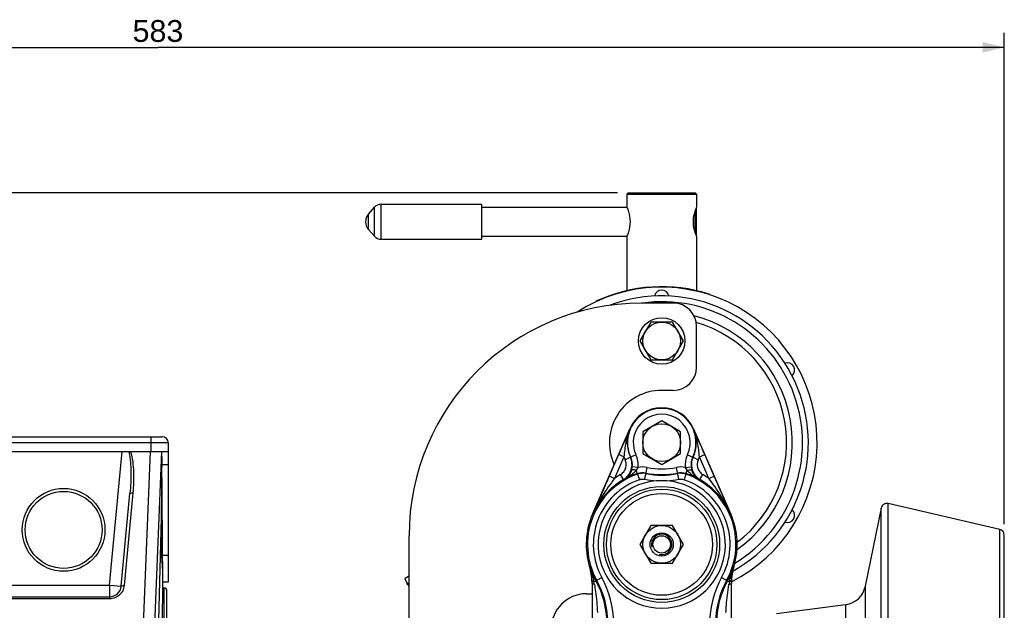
# Model space of a CAD drawing. Header units: millimetres. Extents: x 0 to 1189, y 0 to 841.
# Tile 47 of 68: x 622 to 758, y 512 to 593. Entities that reach past the tile are written whole.
import ezdxf

# ---------------------------------------------------------------- set-up
doc = ezdxf.new("R2010")
doc.units = ezdxf.units.MM
doc.header["$LTSCALE"] = 65.395
doc.layers.get('0').update_dxf_attribs({"linetype": 'CONTINUOUS'})
doc.layers.add('3_ALL_AXES', color=7, linetype='CONTINUOUS')
doc.layers.add('6_ALL_SURFACES', color=7, linetype='CONTINUOUS')
doc.styles.get("Standard").update_dxf_attribs({"font": 'arial.ttf'})
doc.dimstyles.new('DIMSTYLE_4', dxfattribs={"dimtxt": 3, "dimasz": 3, "dimexe": 2, "dimexo": 1.5, "dimgap": 0.75, "dimtad": 1, "dimdec": 1, "dimlfac": 2.5, "dimdsep": 46, "dimtxsty": 'Standard', "dimblk": '_FILLED', "dimblk1": '_FILLED', "dimblk2": '_FILLED', "dimcen": 0.09, "dimadec": 1, "dimazin": 2, "dimtp": 0.8, "dimtm": 0.8, "dimtfac": 1, "dimtdec": 1, "dimtofl": 0, "dimtmove": 0, "dimatfit": 3, "dimldrblk": '_FILLED', "dimfxl": 0, "dimtolj": 1, "dimarcsym": 0})

# ---------------------------------------------------------------- blocks, each defined once
blk = doc.blocks.new('_FILLED')
at = {"color": 0, "linetype": 'ByBlock'}
blk.add_solid([(0, 0), (-1, 0.25), (-1, -0.25)], dxfattribs=at)
blk = doc.blocks.new('*D10')
at = {"color": 2, "linetype": 'Continuous'}
for p, q in [((704.57, 569.68), (376.74, 569.68)), ((378.74, 569.68), (378.74, 483.68)), ((378.74, 397.68), (378.74, 483.68)), ((501.79, 397.68), (376.74, 397.68))]:
    blk.add_line(p, q, dxfattribs=at)
at = {"color": 2, "linetype": 'Continuous', "xscale": 3, "yscale": 3, "zscale": 3}
for p, rotation in [((378.74, 569.68), 90), ((378.74, 397.68), 270)]:
    blk.add_blockref('_FILLED', p, dxfattribs=dict(at, rotation=rotation))
at = {"color": 2, "linetype": 'Continuous', "insert": (374.99, 483.68), "char_height": 3, "width": 6.9926, "attachment_point": 2, "rotation": 90, "line_spacing_factor": 0.9}
blk.add_mtext('430', dxfattribs=at)
blk = doc.blocks.new('*D11')
at = {"color": 2, "linetype": 'Continuous'}
for p, q in [((704.57, 569.68), (365.42, 569.68)), ((367.42, 569.68), (367.42, 450.48)), ((367.42, 331.28), (367.42, 450.48)), ((474.87, 331.28), (365.42, 331.28))]:
    blk.add_line(p, q, dxfattribs=at)
at = {"color": 2, "linetype": 'Continuous', "xscale": 3, "yscale": 3, "zscale": 3}
for p, rotation in [((367.42, 569.68), 90), ((367.42, 331.28), 270)]:
    blk.add_blockref('_FILLED', p, dxfattribs=dict(at, rotation=rotation))
at = {"color": 2, "linetype": 'Continuous', "insert": (363.67, 450.48), "char_height": 3, "width": 6.9926, "attachment_point": 2, "rotation": 90, "line_spacing_factor": 0.9}
blk.add_mtext('596', dxfattribs=at)
blk = doc.blocks.new('*D13')
at = {"color": 2, "linetype": 'Continuous'}
for p, q in [((524.67, 420.56), (524.67, 591.68)), ((757.87, 524.06), (757.87, 591.68)), ((524.67, 589.68), (641.27, 589.68)), ((757.87, 589.68), (641.27, 589.68))]:
    blk.add_line(p, q, dxfattribs=at)
at = {"color": 2, "linetype": 'Continuous', "xscale": 3, "yscale": 3, "zscale": 3, "rotation": 180}
blk.add_blockref('_FILLED', (524.67, 589.68), dxfattribs=at)
at = {"color": 2, "linetype": 'Continuous', "xscale": 3, "yscale": 3, "zscale": 3}
blk.add_blockref('_FILLED', (757.87, 589.68), dxfattribs=at)
at = {"color": 2, "linetype": 'Continuous', "insert": (641.27, 593.43), "char_height": 3, "width": 6.9926, "attachment_point": 2, "line_spacing_factor": 0.9}
blk.add_mtext('583', dxfattribs=at)

msp = doc.modelspace()

# ---------------------------------------------------------------- linework, layer by layer
at = {"color": 7, "linetype": 'Continuous'}
for p, q in [((706.074, 569.679), (705.874, 569.479)), ((705.874, 569.479), (715.474, 569.479)), ((706.074, 569.679), (715.273, 569.679)), ((715.274, 569.679), (715.474, 569.479)), ((715.274, 564.224), (715.274, 567.134)), ((715.474, 567.479), (715.416, 567.536)), ((715.474, 563.879), (715.474, 567.479)), ((715.474, 563.879), (715.416, 563.821)), ((712.274, 554.479), (707.874, 554.479)), ((715.474, 545.679), (715.474, 551.279)), ((712.274, 542.479), (710.674, 542.479)), ((701.142, 525.439), (706.274, 537.199)), ((715.073, 537.199), (720.205, 525.439)), ((597.874, 536.079), (641.874, 536.079)), ((642.674, 535.279), (642.674, 516.079)), ((597.074, 534.079), (642.674, 534.079)), ((640.721, 507.23), (641.823, 534.079)), ((641.943, 516.079), (641.793, 533.312)), ((636.21, 515.529), (637.414, 528.285)), ((757.253, 523.343), (741.874, 526.894)), ((740.91, 526.274), (738.727, 515.513)), ((675.874, 506.079), (675.874, 522.479)), ((757.874, 379.994), (757.874, 522.564)), ((641.915, 517.131), (641.829, 507.268)), ((641.933, 517.279), (641.913, 517.279)), ((642.674, 516.079), (641.943, 516.079)), ((675.606, 515.852), (675.655, 515.868)), ((675.678, 515.887), (675.616, 515.834)), ((701.074, 515.986), (701.074, 478.309)), ((720.274, 478.309), (720.274, 515.986)), ((720.277, 516.156), (720.277, 516.134)), ((720.28, 516.156), (720.279, 516.134)), ((642.514, 509.279), (642.514, 514.879)), ((700.274, 514.479), (701.074, 514.479)), ((605.13, 514.079), (634.617, 514.079)), ((736.014, 512.978), (726.484, 511.707))]:
    msp.add_line(p, q, dxfattribs=at)
at = {"color": 9, "linetype": 'Continuous'}
for p, q in [((671.116, 563.679), (671.116, 567.679)), ((672.01, 563.279), (672.01, 568.079)), ((706.274, 537.199), (706.312, 537.182)), ((715.035, 537.182), (715.073, 537.199)), ((640.274, 536.079), (640.274, 534.079)), ((597.074, 535.279), (642.674, 535.279)), ((634.617, 515.679), (636.353, 534.079)), ((639.126, 506.948), (640.239, 534.079)), ((704.738, 533.643), (703.439, 530.667)), ((705.471, 533.323), (704.172, 530.347)), ((705.471, 533.323), (704.738, 533.643)), ((706.359, 533.273), (705.633, 532.936)), ((707.123, 533.609), (706.4, 533.269)), ((714.224, 533.609), (714.948, 533.269)), ((714.989, 533.273), (715.714, 532.936)), ((715.876, 533.323), (716.609, 533.643)), ((717.175, 530.347), (715.876, 533.323)), ((717.908, 530.667), (716.609, 533.643)), ((641.802, 532.253), (642.674, 532.253)), ((707.405, 531.865), (706.611, 531.961)), ((708.332, 530.238), (708.653, 531.877)), ((713.015, 530.238), (712.694, 531.877)), ((713.943, 531.865), (714.737, 531.961)), ((704.172, 530.348), (703.439, 530.667)), ((705.403, 530.196), (704.996, 530.885)), ((707.331, 530.942), (707.147, 531.473)), ((707.331, 530.942), (707.592, 530.186)), ((714.017, 530.942), (713.755, 530.186)), ((714.017, 530.942), (714.2, 531.473)), ((715.944, 530.196), (716.351, 530.885)), ((717.175, 530.348), (717.908, 530.667)), ((705.475, 530.166), (705.403, 530.196)), ((715.944, 530.196), (715.872, 530.166)), ((637.812, 528.358), (636.609, 515.601)), ((641.759, 526.683), (641.276, 507.257)), ((741.874, 375.664), (741.874, 526.894)), ((701.18, 525.422), (701.142, 525.439)), ((720.205, 525.439), (720.167, 525.422)), ((740.91, 376.284), (740.91, 526.274)), ((757.253, 379.214), (757.253, 523.343)), ((641.911, 519.835), (641.808, 519.835)), ((642.674, 519.73), (641.912, 519.73)), ((605.13, 515.679), (634.617, 515.679)), ((634.617, 515.679), (634.617, 513.789)), ((634.617, 515.679), (636.21, 515.529)), ((701.341, 516.115), (702.426, 516.716)), ((718.921, 516.716), (720.006, 516.115)), ((738.727, 515.513), (738.727, 387.045)), ((642.114, 508.879), (642.114, 515.279)), ((634.617, 513.789), (605.13, 513.789)), ((736.014, 512.978), (736.014, 389.58))]:
    msp.add_line(p, q, dxfattribs=at)
at = {"color": 7, "linetype": 'Continuous'}
for centre, radius in [((710.674, 549.279), 3.2), ((628.274, 523.279), 5.7), ((710.674, 521.279), 1.6), ((710.674, 521.279), 1.2)]:
    msp.add_circle(centre, radius, dxfattribs=at)
at = {"color": 9, "linetype": 'Continuous'}
for centre, radius in [((710.674, 521.279), 7.98), ((628.274, 523.279), 5.3), ((710.674, 521.279), 7.601)]:
    msp.add_circle(centre, radius, dxfattribs=at)
at = {"color": 7, "linetype": 'Continuous'}
for centre, radius, start, end in [((672.01, 566.879), 1.2, 90, 138.18969), ((672.01, 564.479), 1.2, 221.81031, 270), ((710.674, 555.279), 1, 10.13686, 169.86314), ((710.674, 535.279), 20.2, 298.98411, 110.6014), ((707.874, 522.479), 32, 90, 180), ((710.674, 535.279), 19.4, 301.30457, 98.0751), ((712.274, 551.279), 3.2, 0, 90), ((712.274, 545.679), 3.2, 270, 360), ((727.994, 545.279), 1, 310.13686, 109.86314), ((710.674, 535.279), 7.2, 90, 204.58877), ((710.674, 535.279), 4.8, 23.57818, 156.42182), ((641.874, 535.279), 0.8, 0, 90), ((646.847, 533.162), 5.058, 177.64954, 177.91819), ((839.967, 528.512), 198.217, 178.924, 180.52856), ((625.879, 532.538), 15.91, 358.90483, 359.18422), ((710.674, 467.186), 62.849, 89.36602, 90.63398), ((524.674, 397.679), 130.8, 73.06509, 349.87209), ((-1170.245, 510.349), 1812.078, 0.286163, 0.516464), ((741.694, 526.115), 0.8, 77, 168.53047), ((710.674, 521.279), 10.4, 156.42182, 196.94498), ((710.674, 521.279), 10.4, 343.05502, 23.57818), ((727.994, 525.279), 1, 250.13686, 49.86314), ((757.074, 522.564), 0.8, 0, 77), ((524.674, 397.679), 122.8, 71.3004, 349.20448), ((693.01, 515.902), 8.064, 1.64805, 16.90972), ((728.337, 515.902), 8.064, 163.09027, 178.35188), ((634.617, 515.679), 1.6, 270, 354.61069), ((668.882, 514.245), 6.918, 14.59436, 15.17555), ((693.047, 515.908), 8.027, 0.55383, 1.61516), ((692.584, 515.986), 8.489, 0.00064, 1.00404), ((693.055, 515.908), 8.018, 0.00008, 0.55376), ((728.763, 515.986), 8.489, 178.99596, 179.99936), ((728.3, 515.908), 8.027, 178.38478, 179.44615), ((728.291, 515.908), 8.018, 179.44623, 179.99992), ((735.591, 516.149), 3.2, 277.59464, 348.53047), ((642.114, 514.879), 0.4, 0, 90), ((700.274, 509.679), 4.8, 90, 180)]:
    msp.add_arc(centre, radius, start, end, dxfattribs=at)
at = {"color": 9, "linetype": 'Continuous'}
for centre, radius, start, end in [((710.674, 535.279), 4.723, 334.81538, 205.18462), ((710.674, 535.279), 3.923, 334.81499, 205.18501), ((710.674, 535.279), 4.758, 156.42182, 204.9264), ((710.674, 535.279), 4.758, 335.0736, 23.57818), ((710.674, 535.279), 5.558, 200.60467, 204.9268), ((708.131, 549.773), 16.594, 263.86944, 264.01219), ((704.228, 532.248), 2.4, 353.12927, 25.19287), ((704.228, 532.248), 3.2, 353.12705, 25.18559), ((717.119, 532.248), 3.2, 154.81441, 186.87296), ((717.119, 532.248), 2.4, 154.80713, 186.87073), ((713.217, 549.773), 16.594, 275.98784, 276.1306), ((710.674, 535.279), 5.558, 335.0732, 339.39533), ((704.105, 532.262), 2.524, 341.17718, 353.13501), ((708.058, 528.839), 3.095, 78.91232, 102.18846), ((710.674, 542.185), 10.505, 258.91232, 281.08768), ((713.289, 528.839), 3.095, 77.81154, 101.08768), ((717.234, 532.26), 2.515, 186.84304, 198.84477), ((710.674, 521.279), 10.225, 109.08246, 208.95502), ((710.674, 521.279), 11.158, 120.58359, 125.63657), ((710.674, 521.279), 10.296, 109.08245, 120.32571), ((708.058, 528.839), 2.296, 78.91232, 109.08245), ((708.058, 528.839), 2.225, 78.91232, 109.08247), ((710.674, 542.185), 11.375, 258.91233, 281.08767), ((710.674, 542.185), 11.304, 258.91232, 281.08768), ((713.289, 528.839), 2.296, 70.91755, 101.08768), ((713.289, 528.839), 2.225, 70.91753, 101.08768), ((710.674, 521.279), 10.225, 331.04498, 70.91754), ((710.674, 521.279), 10.296, 59.67429, 70.91755), ((710.674, 521.279), 11.158, 54.36311, 59.41641), ((710.674, 521.279), 10.358, 120.58359, 156.42182), ((710.674, 521.279), 9.425, 109.08245, 208.95502), ((710.674, 521.279), 8.779, 94.54316, 85.45684), ((710.675, 542.2), 12.189, 258.91688, 266.72097), ((710.672, 542.2), 12.189, 273.27903, 281.08312), ((710.674, 521.279), 9.425, 331.04498, 70.91755), ((710.674, 521.279), 10.358, 23.57818, 59.41641), ((672.778, 523.874), 28.507, 348.61777, 348.82563), ((692.294, 515.969), 8.78, 2.54667, 15.72769), ((710.674, 521.279), 10.351, 196.44058, 208.95502), ((710.674, 521.279), 10.351, 331.04498, 343.55942), ((729.026, 515.974), 8.753, 164.25144, 177.4742), ((748.569, 523.874), 28.507, 191.17437, 191.38223), ((692.49, 515.984), 8.583, 1.00521, 2.50768), ((692.186, 514.284), 9.337, 9.07376, 11.31456), ((691.074, 510.435), 12.049, 0, 28.95502), ((691.074, 510.435), 12.175, 360, 28.95502), ((691.074, 510.435), 12.975, 0, 28.95502), ((730.274, 510.435), 12.975, 151.04498, 180), ((730.274, 510.435), 12.175, 151.04498, 180), ((730.274, 510.435), 12.049, 151.04498, 180), ((729.162, 514.283), 9.337, 168.68547, 170.92619), ((728.857, 515.984), 8.583, 177.49233, 178.99478)]:
    msp.add_arc(centre, radius, start, end, dxfattribs=at)
at = {"color": 2, "linetype": 'Continuous'}
msp.add_arc((710.674, 521.279), 1.4, 255, 195, dxfattribs=at)
at = {"color": 9, "linetype": 'Continuous'}
for points, knots in [([(706.312, 537.182), (706.189, 536.908), (705.66, 535.731), (705.134, 534.551), (704.738, 533.643)], [0, 0, 0, 0, 0.2325058, 1, 1, 1, 1]), ([(706.312, 537.182), (706.048, 536.584), (705.667, 535.304), (705.533, 533.987), (705.471, 533.323)], [0, 0, 0, 0, 0.4949572, 1, 1, 1, 1]), ([(716.609, 533.643), (716.47, 533.962), (715.95, 535.145), (715.421, 536.323), (715.035, 537.182)], [0, 0, 0, 0, 0.2700773, 1, 1, 1, 1]), ([(715.876, 533.323), (715.814, 533.987), (715.681, 535.304), (715.299, 536.584), (715.035, 537.182)], [0, 0, 0, 0, 0.5050428, 1, 1, 1, 1]), ([(637.242, 534.079), (637.302, 533.844), (637.393, 533.366), (637.505, 532.403), (637.557, 531.191), (637.528, 529.736), (637.459, 528.768), (637.414, 528.285)], [0, 0, 0, 0, 0.125055, 0.2500663, 0.5000034, 0.7499756, 1, 1, 1, 1]), ([(637.492, 534.079), (637.638, 533.621), (637.816, 532.672), (637.959, 530.757), (637.902, 529.313), (637.812, 528.358)], [0, 0, 0, 0, 0.2501776, 0.5002026, 1, 1, 1, 1]), ([(705.403, 530.196), (705.655, 530.345), (706.108, 530.74), (706.526, 531.535), (706.632, 532.426), (706.482, 533.008), (706.358, 533.273)], [0, 0, 0, 0, 0.2499989, 0.5, 0.7500011, 1, 1, 1, 1]), ([(714.989, 533.273), (714.865, 533.008), (714.716, 532.426), (714.821, 531.535), (715.239, 530.74), (715.692, 530.345), (715.944, 530.196)], [0, 0, 0, 0, 0.2499989, 0.5, 0.7500011, 1, 1, 1, 1]), ([(704.996, 530.885), (705.164, 530.984), (705.466, 531.247), (705.745, 531.777), (705.815, 532.371), (705.715, 532.759), (705.633, 532.936)], [0, 0, 0, 0, 0.2499999, 0.5, 0.7500001, 1, 1, 1, 1]), ([(707.405, 531.865), (707.389, 531.828), (707.321, 531.687), (707.224, 531.561), (707.147, 531.473)], [0, 0, 0, 0, 0.252582, 1, 1, 1, 1]), ([(714.2, 531.473), (714.123, 531.561), (714.026, 531.687), (713.958, 531.828), (713.943, 531.865)], [0, 0, 0, 0, 0.7474396, 1, 1, 1, 1]), ([(715.714, 532.936), (715.632, 532.759), (715.532, 532.371), (715.602, 531.777), (715.881, 531.247), (716.183, 530.984), (716.351, 530.885)], [0, 0, 0, 0, 0.2499999, 0.5, 0.7500001, 1, 1, 1, 1]), ([(703.439, 530.667), (703.242, 530.215), (702.484, 528.469), (701.735, 526.719), (701.18, 525.422)], [0, 0, 0, 0, 0.2591876, 1, 1, 1, 1]), ([(707.147, 531.473), (707.033, 531.333), (706.778, 531.078), (706.223, 530.634), (705.778, 530.345), (705.475, 530.166)], [0, 0, 0, 0, 0.2545627, 0.5048093, 1, 1, 1, 1]), ([(706.494, 531.448), (706.397, 531.165), (706.12, 530.668), (705.693, 530.299), (705.475, 530.166)], [0, 0, 0, 0, 0.5392873, 1, 1, 1, 1]), ([(707.147, 531.473), (707.069, 531.493), (706.925, 531.524), (706.728, 531.538), (706.582, 531.524), (706.506, 531.476), (706.494, 531.448)], [0, 0, 0, 0, 0.353716, 0.6486855, 0.8630084, 1, 1, 1, 1]), ([(714.2, 531.473), (714.278, 531.493), (714.423, 531.524), (714.62, 531.538), (714.765, 531.524), (714.841, 531.476), (714.853, 531.448)], [0, 0, 0, 0, 0.3537171, 0.6486866, 0.8630085, 1, 1, 1, 1]), ([(715.872, 530.166), (715.57, 530.345), (715.124, 530.634), (714.569, 531.078), (714.314, 531.333), (714.2, 531.473)], [0, 0, 0, 0, 0.4951905, 0.7454371, 1, 1, 1, 1]), ([(715.872, 530.166), (715.654, 530.299), (715.227, 530.668), (714.95, 531.165), (714.853, 531.448)], [0, 0, 0, 0, 0.4607125, 1, 1, 1, 1]), ([(720.167, 525.422), (719.986, 525.846), (719.237, 527.596), (718.485, 529.345), (717.908, 530.667)], [0, 0, 0, 0, 0.2421966, 1, 1, 1, 1]), ([(704.172, 530.347), (703.58, 529.583), (702.461, 528.011), (701.56, 526.301), (701.18, 525.422)], [0, 0, 0, 0, 0.5026226, 1, 1, 1, 1]), ([(720.167, 525.422), (719.787, 526.301), (718.887, 528.011), (717.768, 529.583), (717.175, 530.347)], [0, 0, 0, 0, 0.4973792, 1, 1, 1, 1]), ([(637.414, 528.285), (637.415, 528.302), (637.459, 528.337), (637.593, 528.365), (637.72, 528.366), (637.812, 528.358)], [0, 0, 0, 0, 0.1209146, 0.3379123, 1, 1, 1, 1]), ([(700.745, 518.349), (700.798, 518.165), (701.01, 517.424), (701.212, 516.68), (701.341, 516.115)], [0, 0, 0, 0, 0.2487797, 1, 1, 1, 1]), ([(720.006, 516.115), (720.049, 516.305), (720.233, 517.053), (720.442, 517.795), (720.602, 518.349)], [0, 0, 0, 0, 0.2518411, 1, 1, 1, 1]), ([(636.609, 515.601), (636.586, 515.362), (636.451, 514.884), (636.005, 514.286), (635.367, 513.884), (634.866, 513.789), (634.617, 513.789)], [0, 0, 0, 0, 0.2456939, 0.4940124, 0.7457792, 1, 1, 1, 1]), ([(636.21, 515.529), (636.212, 515.545), (636.256, 515.58), (636.389, 515.608), (636.516, 515.609), (636.609, 515.601)], [0, 0, 0, 0, 0.1209146, 0.3379123, 1, 1, 1, 1]), ([(701.341, 516.115), (701.302, 516.129), (701.189, 516.173), (701.07, 516.275), (701.065, 516.359)], [0, 0, 0, 0, 0.3277208, 1, 1, 1, 1]), ([(701.406, 515.756), (701.327, 515.776), (701.204, 515.816), (701.091, 515.91), (701.077, 515.959)], [0, 0, 0, 0, 0.6132156, 1, 1, 1, 1]), ([(701.406, 515.756), (701.456, 515.442), (701.647, 514.168), (701.775, 512.883), (701.821, 511.915)], [0, 0, 0, 0, 0.2471538, 1, 1, 1, 1]), ([(719.526, 511.915), (719.542, 512.238), (719.624, 513.524), (719.789, 514.804), (719.941, 515.756)], [0, 0, 0, 0, 0.2513205, 1, 1, 1, 1]), ([(719.941, 515.756), (720.02, 515.776), (720.143, 515.815), (720.257, 515.91), (720.27, 515.959)], [0, 0, 0, 0, 0.6131788, 1, 1, 1, 1]), ([(720.006, 516.115), (720.045, 516.129), (720.158, 516.173), (720.277, 516.275), (720.282, 516.359)], [0, 0, 0, 0, 0.3277478, 1, 1, 1, 1])]:
    msp.add_open_spline(points, degree=3, knots=knots, dxfattribs=at)
at = {"color": 7, "linetype": 'Continuous'}
for points, knots in [([(641.793, 533.346), (641.787, 533.184), (641.789, 532.839), (641.79, 532.494), (641.787, 532.312)], [0, 0, 0, 0, 0.4695861, 1, 1, 1, 1]), ([(641.81, 519.4), (641.812, 518.99), (641.844, 518.396), (641.901, 517.641), (641.917, 517.294), (641.915, 517.131)], [0, 0, 0, 0, 0.5411722, 0.7848512, 1, 1, 1, 1]), ([(675.509, 516.143), (675.516, 516.12), (675.54, 516.041), (675.564, 515.962), (675.583, 515.908)], [0, 0, 0, 0, 0.2983521, 1, 1, 1, 1]), ([(675.596, 515.91), (675.595, 515.916), (675.588, 515.942), (675.582, 515.968), (675.577, 515.988)], [0, 0, 0, 0, 0.2145705, 1, 1, 1, 1]), ([(675.583, 515.908), (675.586, 515.9), (675.591, 515.886), (675.597, 515.867), (675.602, 515.859), (675.605, 515.852), (675.606, 515.852)], [0, 0, 0, 0, 0.4252509, 0.7367306, 0.9291868, 1, 1, 1, 1]), ([(675.606, 515.863), (675.605, 515.866), (675.602, 515.882), (675.599, 515.897), (675.596, 515.91)], [0, 0, 0, 0, 0.1793958, 1, 1, 1, 1]), ([(675.606, 515.852), (675.607, 515.852), (675.606, 515.858), (675.606, 515.861), (675.606, 515.863)], [0, 0, 0, 0, 0.2721326, 1, 1, 1, 1]), ([(675.874, 515.528), (675.839, 515.566), (675.79, 515.622), (675.728, 515.693), (675.689, 515.739), (675.659, 515.776), (675.633, 515.806), (675.625, 515.821), (675.614, 515.833), (675.616, 515.834)], [0, 0, 0, 0, 0.382113, 0.5552338, 0.707117, 0.8309987, 0.922637, 0.9796224, 1, 1, 1, 1])]:
    msp.add_open_spline(points, degree=3, knots=knots, dxfattribs=at)
at = {"color": 9, "linetype": 'Continuous'}
for points in [[(707.592, 530.186), (707.826, 530.267), (708.09, 530.286), (708.332, 530.238)], [(713.015, 530.238), (713.258, 530.286), (713.521, 530.267), (713.755, 530.186)], [(701.077, 515.959), (701.075, 515.968), (701.074, 515.977), (701.074, 515.986)], [(720.27, 515.959), (720.272, 515.968), (720.274, 515.977), (720.274, 515.986)]]:
    msp.add_open_spline(points, degree=3, dxfattribs=at)
at = {"layer": '3_ALL_AXES', "color": 7, "linetype": 'Continuous'}
for p, q in [((705.874, 569.479), (705.874, 567.679)), ((715.474, 569.479), (715.474, 567.679)), ((670.281, 566.746), (671.116, 567.679)), ((672.01, 568.079), (685.874, 568.079)), ((685.874, 563.279), (685.874, 568.079)), ((685.874, 567.679), (705.874, 567.679)), ((670.281, 564.612), (671.116, 563.679)), ((672.01, 563.279), (685.874, 563.279)), ((685.874, 563.679), (705.874, 563.679)), ((705.874, 563.679), (705.874, 556.194)), ((715.474, 563.679), (715.474, 556.188)), ((717.23, 555.65), (717.248, 555.707)), ((701.604, 554.728), (701.63, 554.674)), ((709.172, 551.879), (707.671, 549.279)), ((712.175, 551.879), (709.172, 551.879)), ((713.676, 549.279), (712.175, 551.879)), ((707.671, 549.279), (709.172, 546.679)), ((712.175, 546.679), (713.676, 549.279)), ((709.172, 546.679), (712.175, 546.679)), ((710.674, 538.281), (708.074, 536.78)), ((713.274, 536.78), (710.674, 538.281)), ((708.074, 536.78), (708.074, 533.778)), ((713.274, 533.778), (713.274, 536.78)), ((708.074, 533.778), (710.674, 532.277)), ((710.674, 532.277), (713.274, 533.778)), ((709.172, 523.879), (707.671, 521.279)), ((712.175, 523.879), (709.172, 523.879)), ((713.676, 521.279), (712.175, 523.879)), ((707.671, 521.279), (709.172, 518.679)), ((712.175, 518.679), (713.676, 521.279)), ((709.172, 518.679), (712.175, 518.679)), ((642.114, 515.279), (641.899, 515.279))]:
    msp.add_line(p, q, dxfattribs=at)
at = {"layer": '3_ALL_AXES', "color": 9, "linetype": 'Continuous'}
msp.add_line((670.281, 564.612), (670.281, 566.746), dxfattribs=at)
at = {"layer": '3_ALL_AXES', "color": 7, "linetype": 'Continuous'}
for centre, radius in [((710.674, 549.279), 2.6), ((710.674, 535.279), 2.6), ((710.674, 521.279), 7), ((710.674, 521.279), 2.6)]:
    msp.add_circle(centre, radius, dxfattribs=at)
for centre, radius, start, end in [((722.016, 564.952), 7.088, 158.67814, 158.86686), ((721.954, 564.976), 7.021, 157.36164, 158.68101), ((671.474, 565.679), 1.6, 138.18969, 221.81031), ((722.028, 566.411), 7.101, 201.1307, 201.29134), ((721.758, 566.302), 6.81, 201.26838, 202.65937), ((710.674, 535.279), 21.4, 296.63579, 122.96909), ((710.674, 535.279), 21.46, 72.16, 115), ((710.674, 535.279), 18, 305.22014, 75.64705), ((710.674, 535.279), 17.2, 307.18406, 73.94074)]:
    msp.add_arc(centre, radius, start, end, dxfattribs=at)
for points, knots in [([(705.874, 567.679), (705.954, 567.488), (706.191, 566.843), (706.393, 565.679), (706.191, 564.515), (705.954, 563.869), (705.874, 563.679)], [0, 0, 0, 0, 0.1517703, 0.4999912, 0.8482194, 1, 1, 1, 1]), ([(715.405, 563.851), (715.312, 564.09), (715.119, 564.685), (714.989, 565.679), (715.119, 566.673), (715.312, 567.268), (715.405, 567.507)], [0, 0, 0, 0, 0.2050775, 0.5000423, 0.7949848, 1, 1, 1, 1])]:
    msp.add_open_spline(points, degree=3, knots=knots, dxfattribs=at)
at = {"layer": '6_ALL_SURFACES', "color": 7, "linetype": 'Continuous'}
msp.add_line((675.682, 515.883), (675.874, 515.985), dxfattribs=at)
msp.add_lwpolyline([(675.874, 516.89), (675.781, 516.841), (675.308, 516.59)], dxfattribs=at)
msp.add_arc((680.112, 517.989), 4.921, 209.06496, 210.53214, dxfattribs=at)
for points, knots in [([(675.438, 516.276), (675.418, 516.315), (675.382, 516.388), (675.343, 516.474), (675.32, 516.53), (675.31, 516.56), (675.306, 516.577), (675.305, 516.589), (675.308, 516.59)], [0, 0, 0, 0, 0.3892577, 0.7084378, 0.8291923, 0.9189244, 0.9754588, 1, 1, 1, 1]), ([(675.682, 515.883), (675.679, 515.881), (675.666, 515.893), (675.65, 515.912), (675.624, 515.949), (675.579, 516.02), (675.515, 516.131), (675.464, 516.225), (675.438, 516.276)], [0, 0, 0, 0, 0.0247322, 0.0851784, 0.1810072, 0.3082169, 0.6326379, 1, 1, 1, 1])]:
    msp.add_open_spline(points, degree=3, knots=knots, dxfattribs=at)

# ---------------------------------------------------------------- dimensions: what is measured, and where the dimension line sits
at = {"color": 2, "linetype": 'Continuous'}
dim = msp.add_linear_dim(base=(757.874, 589.679), p1=(524.674, 419.062), p2=(757.874, 522.564), dimstyle='DIMSTYLE_4', dxfattribs=at)
dim.commit()
dim.dimension.update_dxf_attribs({"geometry": '*D13', "text_midpoint": (641.263, 589.679), "dimtype": 160})
for base, p1, p2, angle, picture, middle in [((367.421, 331.279), (706.074, 569.679), (476.374, 331.279), 270, '*D11', (367.421, 450.468)), ((378.741, 569.679), (503.29, 397.679), (706.074, 569.679), 90, '*D10', (378.741, 483.601))]:
    dim = msp.add_linear_dim(base=base, p1=p1, p2=p2, angle=angle, dimstyle='DIMSTYLE_4', dxfattribs=at)
    dim.commit()
    dim.dimension.update_dxf_attribs({"geometry": picture, "text_midpoint": middle, "dimtype": 160})

doc.saveas('drawing.dxf')
